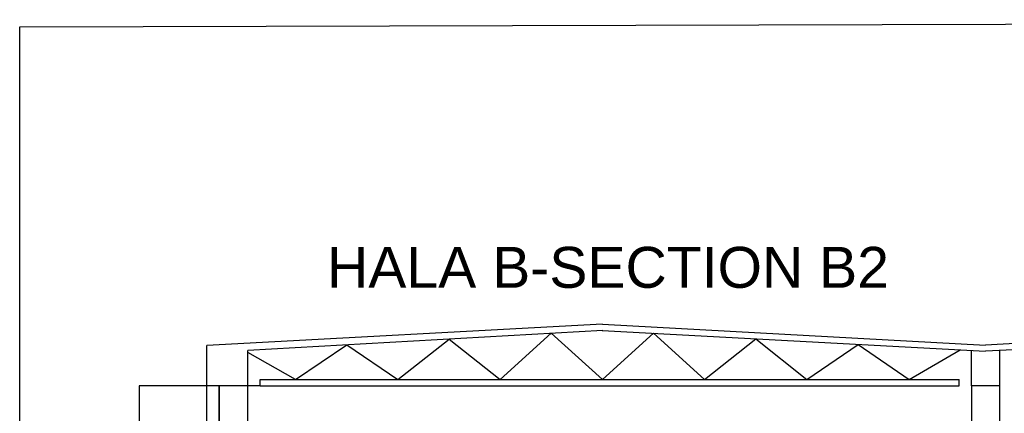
# Model space of a CAD drawing. Header units: millimetres. Extents: x -1190408159 to 361788912, y -2544212749 to 93633750.
# Tile 34 of 69: x 197334 to 221407, y -93877 to -84265. Entities that reach past the tile are written whole.
import ezdxf
from ezdxf.enums import TextEntityAlignment as Align

# ---------------------------------------------------------------- set-up
doc = ezdxf.new("R2010")
doc.units = ezdxf.units.MM
doc.header["$PDSIZE"] = -1
doc.linetypes.add('SPOJITÁ', pattern=[0])
for name, color, linetype in [('KÓTY', 7, 'Continuous'), ('POPIS', 7, 'Continuous'), ('rt_KOTY_50', 154, 'SPOJITÁ'), ('STAVBA', 7, 'Continuous')]:
    doc.layers.add(name, color=color, linetype=linetype)
doc.styles.add('ARIAL', font='ARIAL.TTF', dxfattribs={"height": 1000})
doc.dimstyles.get("Standard").update_dxf_attribs({"dimtxt": 0.18, "dimasz": 0.18, "dimexe": 0.18, "dimexo": 0.0625, "dimgap": 0.09, "dimtad": 0, "dimtih": 1, "dimtoh": 1, "dimdec": 4, "dimzin": 0, "dimdsep": 46, "dimtxsty": 'Standard', "dimcen": 0.09, "dimadec": 0, "dimazin": 0, "dimtfac": 1, "dimtdec": 4, "dimtofl": 0, "dimtmove": 0, "dimatfit": 3, "dimfxl": 1, "dimtolj": 1, "dimtzin": 0, "dimarcsym": 0})

# ---------------------------------------------------------------- blocks, each defined once
blk = doc.blocks.new('*D1296')
at = {"layer": 'Defpoints', "color": 0, "lineweight": 80, "transparency": 16777216}
for p in [(203211, -93203), (200252, -104343), (201911, -104343)]:
    blk.add_point(p, dxfattribs=at)
at = {"layer": 'KÓTY', "color": 0, "lineweight": -2, "transparency": 16777216}
for p, q in [((203211, -93203), (200252, -93203)), ((200252, -93203), (200252, -98772)), ((200252, -104342), (200252, -98773)), ((201911, -104343), (200252, -104343))]:
    blk.add_line(p, q, dxfattribs=at)
at = {"layer": 'KÓTY', "color": 0, "lineweight": 80, "transparency": 16777216}
for points in [[(200252, -93203), (200252, -93203), (200252, -93203)], [(200252, -104342), (200252, -104342), (200252, -104343)]]:
    blk.add_solid(points, dxfattribs=at)
at = {"layer": 'KÓTY', "color": 0, "transparency": 16777216, "insert": (200252, -98773), "char_height": 0.18, "attachment_point": 5}
blk.add_mtext('\\A1;11140.0000', dxfattribs=at)

msp = doc.modelspace()

# ---------------------------------------------------------------- linework, layer by layer
at = {"layer": 'rt_KOTY_50', "linetype": 'ByBlock', "ltscale": 2}
msp.add_lwpolyline([(197334.27297, -84442.06979), (260582.4696, -84264.96206), (260582.4696, -108913.44053), (197334.27297, -108913.44053)], close=True, dxfattribs=at)
at = {"layer": 'STAVBA'}
for p, q in [((211580.67279, -91702.67934), (201910.67279, -92218.68788)), ((211580.67279, -91702.67934), (220950.67279, -92213.58446)), ((230320.67279, -91702.67934), (220950.67279, -92213.58446)), ((211588.66569, -91852.46623), (202910.67279, -92344.88848)), ((209080.67279, -93052.67934), (210330.67279, -91923.84952)), ((210330.67279, -91923.84952), (211580.67279, -93052.67934)), ((211572.6799, -91852.46623), (220950.67279, -92363.80718)), ((211580.67279, -93052.67934), (212830.67279, -91921.05908)), ((212830.67279, -91921.05908), (214080.67279, -93052.67934)), ((230328.66569, -91852.46623), (220950.67279, -92363.80718)), ((206580.67279, -93052.67934), (207830.67279, -92065.70901)), ((207830.67279, -92065.70901), (209080.67279, -93052.67934)), ((214080.67279, -93052.67934), (215330.67279, -92057.37315)), ((215330.67279, -92057.37315), (216580.67279, -93052.67934)), ((216580.67279, -93052.67934), (217830.67279, -92193.68722)), ((217830.67279, -92193.68722), (219080.67279, -93052.67934)), ((201910.67279, -104342.67934), (201910.67279, -92218.68788)), ((202910.67279, -93202.67934), (202910.67279, -92344.88848)), ((204080.67279, -93052.67934), (202910.67279, -92394.43607)), ((204080.67279, -93052.67934), (205330.67279, -92207.5685)), ((205330.67279, -92207.5685), (206580.67279, -93052.67934)), ((219080.67279, -93052.67934), (220330.67279, -92330.00129)), ((220600.67279, -93202.67934), (220600.67279, -92344.88848)), ((221300.67279, -93202.67934), (221300.67279, -92344.88848)), ((203210.67279, -93052.67934), (220300.67279, -93052.67934)), ((203210.67279, -93202.67934), (203210.67279, -93052.67934)), ((220300.67279, -93202.67934), (220300.67279, -93052.67934)), ((202210.67279, -104342.67934), (202210.67279, -93202.67934)), ((203210.67279, -93202.67934), (220300.67279, -93202.67934))]:
    msp.add_line(p, q, dxfattribs=at)
msp.add_lwpolyline([(202210.67279, -104342.67934), (202910.67279, -104342.67934), (202910.67279, -93202.67934), (202210.67279, -93202.67934)], close=True, dxfattribs=at)
msp.add_lwpolyline([(221300.67279, -96562.67934), (221300.67279, -93202.67934), (220600.67279, -93202.67934), (220600.67279, -96562.67934)], dxfattribs=at)

# ---------------------------------------------------------------- texts
at = {"layer": 'POPIS', "style": 'ARIAL'}
msp.add_text('HALA B-SECTION B2', height=1000, dxfattribs=at).set_placement((204848.82343, -89812.68494), align=Align.TOP_LEFT)

# ---------------------------------------------------------------- dimensions: what is measured, and where the dimension line sits
at = {"layer": 'KÓTY'}
dim = msp.add_linear_dim(base=(200252.4696, -104342.67934), p1=(203210.67279, -93202.67934), p2=(201910.67279, -104342.67934), angle=90, dimstyle='Standard', dxfattribs=at)
dim.commit()
dim.dimension.update_dxf_attribs({"geometry": '*D1296', "text_midpoint": (200252.4696, -98772.67934)})

doc.saveas('drawing.dxf')
